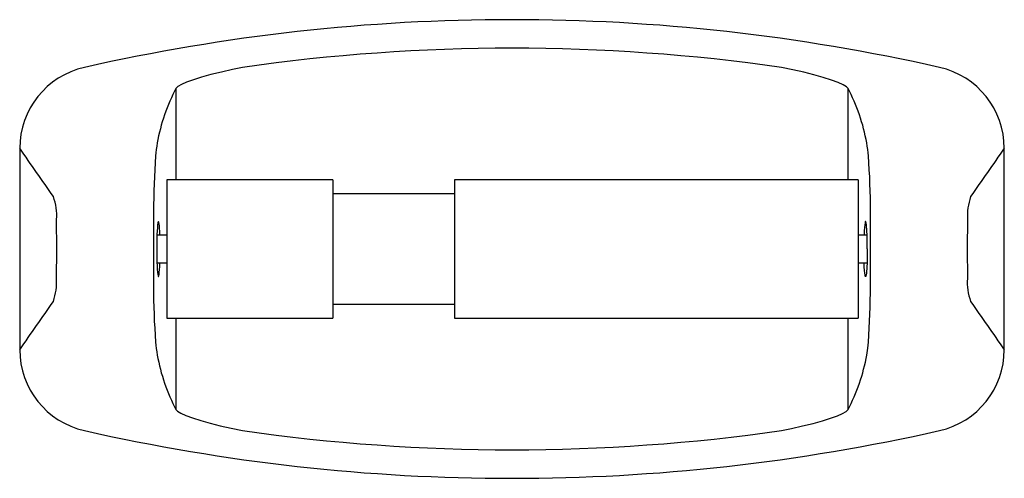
# Model space of a CAD drawing. Header units: millimetres. Extents: x 1131.053 to 1131.231, y 200.117 to 200.2.
import ezdxf

# ---------------------------------------------------------------- set-up
doc = ezdxf.new("R2010")
doc.units = ezdxf.units.MM
doc.layers.add('SANINDUSA', color=3, linetype='Continuous')

msp = doc.modelspace()

# ---------------------------------------------------------------- linework, layer by layer
at = {"layer": 'SANINDUSA'}
for p, q in [((1131.081603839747, 200.171428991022), (1131.081603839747, 200.1880544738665)), ((1131.202982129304, 200.1880544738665), (1131.202982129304, 200.171428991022)), ((1131.053296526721, 200.1771522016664), (1131.053296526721, 200.1407057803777)), ((1131.23128944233, 200.1407057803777), (1131.23128944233, 200.1771522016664)), ((1131.10987750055, 200.171428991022), (1131.07987750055, 200.171428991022)), ((1131.07987750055, 200.171428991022), (1131.07987750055, 200.1464289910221)), ((1131.10987750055, 200.171428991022), (1131.10987750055, 200.1464289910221)), ((1131.20487750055, 200.171428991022), (1131.13187750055, 200.171428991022)), ((1131.13187750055, 200.171428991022), (1131.13187750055, 200.1464289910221)), ((1131.20487750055, 200.171428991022), (1131.20487750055, 200.1464289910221)), ((1131.13187750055, 200.168928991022), (1131.10987750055, 200.168928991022)), ((1131.07987750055, 200.1614289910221), (1131.078110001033, 200.1614289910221)), ((1131.206475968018, 200.1614289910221), (1131.20487750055, 200.1614289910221)), ((1131.078110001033, 200.156428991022), (1131.07987750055, 200.156428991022)), ((1131.20487750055, 200.156428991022), (1131.20647306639, 200.156428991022)), ((1131.10987750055, 200.1489289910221), (1131.13187750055, 200.1489289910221)), ((1131.07987750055, 200.1464289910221), (1131.10987750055, 200.1464289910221)), ((1131.081603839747, 200.1298035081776), (1131.081603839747, 200.1464289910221)), ((1131.13187750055, 200.1464289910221), (1131.20487750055, 200.1464289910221)), ((1131.202982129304, 200.1464289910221), (1131.202982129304, 200.1298035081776))]:
    msp.add_line(p, q, dxfattribs=at)
at = {"layer": 'SANINDUSA', "flags": 128}
for points in [[(1131.093581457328, 200.1917982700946), (1131.091740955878, 200.1914096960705), (1131.089749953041, 200.1909500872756), (1131.087873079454, 200.1904748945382), (1131.086175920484, 200.1900007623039), (1131.084687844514, 200.1895370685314), (1131.083466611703, 200.1891018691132), (1131.082525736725, 200.1887015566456), (1131.081900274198, 200.1883495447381), (1131.081603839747, 200.1880544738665)], [(1131.202982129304, 200.1880544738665), (1131.202755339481, 200.1882991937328), (1131.202166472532, 200.1886491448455), (1131.201256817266, 200.1890484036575), (1131.200042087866, 200.1894887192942), (1131.198568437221, 200.1899540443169), (1131.196879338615, 200.1904303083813), (1131.195021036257, 200.1909053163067), (1131.193045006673, 200.191365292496), (1131.191004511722, 200.1917982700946)], [(1131.059972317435, 200.1535734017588), (1131.060035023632, 200.1588660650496), (1131.059972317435, 200.1642845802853)], [(1131.224613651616, 200.1642845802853), (1131.224550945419, 200.1589919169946), (1131.224613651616, 200.1535734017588)], [(1131.20642214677, 200.139748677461), (1131.206618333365, 200.1410056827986), (1131.206725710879, 200.1420930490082)], [(1131.081603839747, 200.1298035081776), (1131.081830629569, 200.1295587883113), (1131.082419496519, 200.1292088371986), (1131.083329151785, 200.1288095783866), (1131.084543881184, 200.1283692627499), (1131.08601753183, 200.1279039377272), (1131.087706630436, 200.1274276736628), (1131.089564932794, 200.1269526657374), (1131.091540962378, 200.1264926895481), (1131.093581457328, 200.1260597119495)], [(1131.191004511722, 200.1260597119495), (1131.192845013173, 200.1264482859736), (1131.19483601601, 200.1269078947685), (1131.196712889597, 200.1273830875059), (1131.198410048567, 200.1278572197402), (1131.199898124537, 200.1283209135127), (1131.201119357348, 200.1287561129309), (1131.202060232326, 200.1291564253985), (1131.202685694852, 200.129508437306), (1131.202982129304, 200.1298035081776)]]:
    msp.add_lwpolyline(points, dxfattribs=at)
at = {"layer": 'SANINDUSA'}
for centre, radius, start, end in [((1131.142292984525, 199.850287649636), 0.3501355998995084, 77.24421039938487, 102.7557896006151), ((1131.142292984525, 199.8502865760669), 0.3449681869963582, 81.88237022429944, 98.11762977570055), ((1131.068296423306, 200.1771522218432), 0.0149998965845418, 102.7560172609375, 180), ((1131.216289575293, 200.1771522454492), 0.0149998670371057, 0, 77.24407291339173), ((1131.110989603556, 200.172322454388), 0.0333319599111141, 151.8370984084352, 170.0020664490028), ((1131.173498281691, 200.172288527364), 0.0334344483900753, 10.02600906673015, 28.13482607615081), ((1131.098775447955, 200.1742485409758), 0.020970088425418, 169.3908615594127, 175.8531999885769), ((1131.188105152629, 200.1745456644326), 0.018660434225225, 3.74636238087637, 11.00957607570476), ((1130.364687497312, 199.6913908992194), 0.8427018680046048, 34.47501727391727, 35.20005930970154), ((1131.919945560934, 199.6913581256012), 0.8427592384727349, 144.7999653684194, 145.5249580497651), ((1131.231334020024, 200.1650652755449), 0.153846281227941, 176.0119900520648, 179.7795920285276), ((1131.069238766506, 200.1656526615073), 0.1378583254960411, 0, 4.206574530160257), ((1131.049684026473, 200.1649232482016), 0.0103080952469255, 356.447798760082, 19.70926520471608), ((1131.236591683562, 200.1646834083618), 0.0119846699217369, 161.9358843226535, 181.9070517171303), ((1131.865596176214, 200.1589289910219), 0.7881360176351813, 179.5108753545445, 180.4891246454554), ((1130.418989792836, 200.1589289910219), 0.7881360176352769, 359.5108753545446, 0.4891246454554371), ((1131.047994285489, 200.1531745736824), 0.0119846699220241, 341.9358843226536, 1.907051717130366), ((1131.234901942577, 200.1529347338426), 0.0103080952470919, 176.4477987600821, 199.709265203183), ((1131.215347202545, 200.1522053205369), 0.1378583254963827, 180, 184.2065745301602), ((1131.053251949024, 200.1527927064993), 0.1538462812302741, 356.0119900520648, 359.7795920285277), ((1130.364640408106, 200.6264998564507), 0.8427592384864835, 324.7999653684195, 325.5249580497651), ((1131.919898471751, 200.6264670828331), 0.8427018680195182, 214.4750172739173, 215.2000593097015), ((1131.068296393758, 200.1407057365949), 0.0149998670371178, 180, 257.2440729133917), ((1131.096480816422, 200.1433123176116), 0.0186604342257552, 183.7463623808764, 191.0095760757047), ((1131.216289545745, 200.1407057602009), 0.014999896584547, 282.7560172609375, 0), ((1131.11108768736, 200.14556945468), 0.0334344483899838, 190.0260090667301, 208.1348260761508), ((1131.173596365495, 200.1455355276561), 0.0333319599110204, 331.8370984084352, 350.0020664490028), ((1131.142292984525, 200.467570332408), 0.350135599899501, 257.2442103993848, 282.7557896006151), ((1131.142292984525, 200.4675714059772), 0.3449681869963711, 261.8823702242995, 278.1176297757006)]:
    msp.add_arc(centre, radius, start, end, dxfattribs=at)
for centre, major_axis, ratio, start_param, end_param in [((1131.078374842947, 200.1589289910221), (0, 0.005), 0.06116262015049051, 0.1679572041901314, 2.918013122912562), ((1131.078374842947, 200.1589289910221), (0, 0.005), 0.06116262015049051, 5.235987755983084, 6.451142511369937), ((1131.206211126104, 200.1589289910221), (0, 0.005), 0.0611626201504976, 5.505999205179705, 6.605692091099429), ((1131.206211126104, 200.1589289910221), (0, 0.005), 0.0611626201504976, 0.3225067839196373, 1.04719755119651), ((1131.159862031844, 200.1595166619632), (0.0329926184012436, 0.0329926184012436), 0.9999999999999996, 5.485191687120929, 5.561629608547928), ((1131.078374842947, 200.1589289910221), (0, 0.005), 0.06116262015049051, 2.918013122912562, 4.18879020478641)]:
    msp.add_ellipse(centre, major_axis=major_axis, ratio=ratio, start_param=start_param, end_param=end_param, dxfattribs=at)
at = {"layer": 'SANINDUSA', "extrusion": (0, 0, -1)}
for centre, major_axis, ratio, start_param, end_param in [((1131.152131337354, 200.1585394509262), (0.0384574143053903, 0.0384574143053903), 0.9999999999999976, 0.7782357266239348, 0.8438076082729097), ((1131.206211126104, 200.1589289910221), (0, -0.005), 0.0611626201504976, 0.3225067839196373, 1.04719755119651), ((1131.206211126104, 200.1589289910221), (0, -0.005), 0.0611626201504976, 5.505999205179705, 6.605692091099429)]:
    msp.add_ellipse(centre, major_axis=major_axis, ratio=ratio, start_param=start_param, end_param=end_param, dxfattribs=at)

doc.saveas('drawing.dxf')
